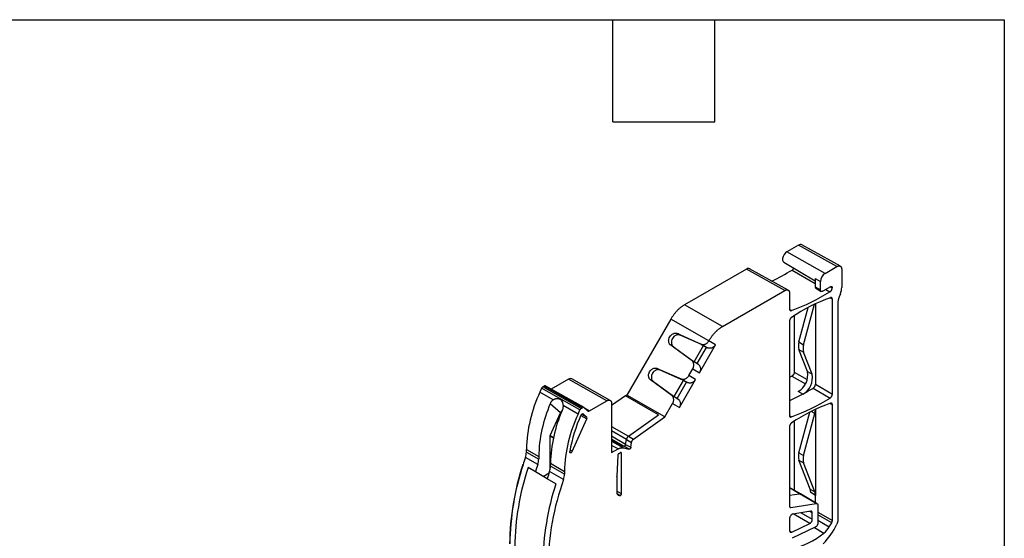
# Model space of a CAD drawing. Header units: millimetres. Extents: x 13 to 546, y 13 to 419.
# Tile 13 of 13: x 399 to 546, y 342 to 419. Entities that reach past the tile are written whole.
import ezdxf

# ---------------------------------------------------------------- set-up
doc = ezdxf.new("R2010")
doc.units = ezdxf.units.MM
doc.header["$LTSCALE"] = 2
doc.layers.add('TEXT', color=140, linetype='Continuous', lineweight=25)

msp = doc.modelspace()

# ---------------------------------------------------------------- linework, layer by layer
for p, q in [((515.382, 385.448), (513.664, 384.456)), ((521.124, 382.248), (515.382, 385.448)), ((521.629, 382.294), (515.87, 385.504)), ((519.356, 381.227), (513.664, 384.456)), ((513.196, 382.893), (517.878, 380.123)), ((519.356, 381.227), (521.124, 382.248)), ((507.604, 381.873), (498.349, 376.53)), ((513.346, 378.673), (507.604, 381.873)), ((513.851, 378.719), (508.092, 381.929)), ((514.43, 381.726), (517.878, 379.735)), ((521.831, 381.839), (521.831, 379.122)), ((517.878, 380.455), (518.649, 380.002)), ((517.878, 380.455), (517.878, 379.238)), ((517.878, 379.238), (518.649, 378.778)), ((518.649, 378.778), (518.649, 380.002)), ((520.148, 379.235), (519.003, 378.573)), ((520.143, 379.232), (520.417, 379.074)), ((520.417, 379.08), (520.154, 379.237)), ((504.021, 373.289), (513.346, 378.673)), ((514.053, 378.264), (514.053, 375.911)), ((517.975, 379.013), (518.756, 378.547)), ((519.445, 378.829), (520.072, 378.467)), ((520.417, 379.074), (520.417, 379.08)), ((521.642, 378.196), (521.455, 377.714)), ((504.021, 373.289), (498.349, 376.53)), ((516.152, 370.586), (517.758, 376.609)), ((517.907, 376.679), (517.907, 364.682)), ((520.439, 377.361), (520.075, 377.564)), ((520.439, 363.221), (520.439, 377.361)), ((521.265, 376.788), (521.265, 344.377)), ((514.342, 375.677), (514.066, 375.832)), ((514.752, 374.921), (514.752, 366.504)), ((515.451, 370.996), (516.822, 376.136)), ((496.349, 374.419), (489.778, 363.036)), ((502.021, 371.178), (496.349, 374.419)), ((514.031, 374.068), (514.031, 360.037)), ((497.306, 372.241), (500.87, 370.666)), ((497.727, 371.998), (497.306, 372.241)), ((500.889, 370.595), (497.727, 371.998)), ((499.456, 368.217), (496.31, 370.516)), ((496.731, 370.273), (496.31, 370.516)), ((499.813, 368.03), (501.211, 370.45)), ((500.6, 366.406), (503.01, 370.58)), ((500.87, 370.666), (501.827, 370.113)), ((500.91, 370.583), (500.889, 370.595)), ((501.211, 370.45), (500.91, 370.583)), ((501.678, 370.18), (501.211, 370.45)), ((502.009, 371.158), (502.021, 371.178)), ((503.01, 370.58), (502.009, 371.158)), ((515.451, 370.996), (516.152, 370.586)), ((496.731, 370.273), (499.527, 368.236)), ((500.281, 367.76), (501.678, 370.18)), ((501.827, 370.113), (501.678, 370.18)), ((515.451, 369.883), (516.152, 369.469)), ((516.716, 366.599), (515.451, 369.883)), ((517.418, 366.185), (516.152, 369.469)), ((500.413, 367.664), (499.456, 368.217)), ((499.527, 368.236), (499.548, 368.223)), ((499.548, 368.223), (499.813, 368.03)), ((499.813, 368.03), (500.281, 367.76)), ((500.281, 367.76), (500.413, 367.664)), ((494.306, 367.045), (497.87, 365.47)), ((494.727, 366.802), (494.306, 367.045)), ((497.889, 365.399), (494.727, 366.802)), ((499.009, 365.962), (499.599, 366.984)), ((500.01, 365.384), (499.009, 365.962)), ((499.599, 366.984), (500.6, 366.406)), ((514.752, 366.504), (516.69, 365.385)), ((516.716, 366.599), (517.418, 366.185)), ((481.052, 365.425), (478.491, 363.947)), ((486.794, 362.225), (481.052, 365.425)), ((487.299, 362.272), (481.54, 365.481)), ((496.456, 363.021), (493.31, 365.32)), ((493.731, 365.076), (493.31, 365.32)), ((493.731, 365.076), (496.527, 363.039)), ((496.813, 362.834), (498.211, 365.254)), ((497.281, 362.564), (498.678, 364.984)), ((497.6, 361.21), (500.01, 365.384)), ((497.87, 365.47), (498.827, 364.917)), ((497.91, 365.387), (497.889, 365.399)), ((498.211, 365.254), (497.91, 365.387)), ((498.678, 364.984), (498.211, 365.254)), ((498.827, 364.917), (498.678, 364.984)), ((514.408, 365.897), (514.031, 365.67)), ((514.408, 365.897), (516.407, 364.742)), ((517.907, 364.682), (520.439, 363.221)), ((477.045, 364.07), (476.787, 363.497)), ((478.773, 362.351), (476.787, 363.497)), ((482.772, 360.862), (477.045, 364.07)), ((477.414, 364.387), (477.216, 364.272)), ((482.943, 361.064), (477.216, 364.272)), ((483.131, 361.172), (477.414, 364.387)), ((483.379, 361.198), (477.663, 364.413)), ((489.547, 362.969), (487.501, 361.522)), ((494.497, 360.111), (489.547, 362.969)), ((489.778, 363.036), (489.622, 362.926)), ((495.447, 359.792), (489.778, 363.036)), ((497.413, 362.468), (496.456, 363.021)), ((496.527, 363.039), (496.548, 363.027)), ((496.548, 363.027), (496.813, 362.834)), ((516.048, 363.204), (514.031, 362.196)), ((516.048, 363.203), (515.341, 363.604)), ((517.562, 364.075), (520.095, 362.614)), ((479.858, 360.409), (478.34, 361.777)), ((482.479, 360.211), (480.246, 361.5)), ((484.194, 360.724), (486.794, 362.225)), ((487.501, 361.817), (487.501, 354.468)), ((495.447, 359.792), (496.599, 361.788)), ((496.599, 361.788), (497.6, 361.21)), ((496.813, 362.834), (497.281, 362.564)), ((497.281, 362.564), (497.413, 362.468)), ((520.439, 361.602), (520.075, 361.805)), ((520.439, 344.343), (520.439, 361.602)), ((478.334, 357.016), (479.858, 360.409)), ((482.479, 360.211), (482.772, 360.862)), ((482.943, 361.064), (483.131, 361.172)), ((483.018, 360.21), (483.792, 359.784)), ((483.255, 360.268), (483.215, 360.29)), ((483.255, 360.268), (483.792, 359.784)), ((483.41, 361.176), (483.915, 360.72)), ((483.441, 361.148), (484.194, 360.724)), ((490.009, 356.939), (494.497, 360.111)), ((515.451, 354.461), (517.062, 360.503)), ((516.152, 354.051), (517.821, 360.31)), ((517.821, 360.31), (517.292, 360.62)), ((517.907, 360.918), (517.907, 360.92)), ((517.907, 360.918), (517.907, 348.094)), ((481.626, 354.664), (483.798, 359.501)), ((482.897, 360.016), (483.798, 359.501)), ((490.781, 356.493), (495.447, 359.792)), ((514.32, 359.802), (514.042, 359.968)), ((514.752, 359.162), (514.752, 348.845)), ((487.501, 358.386), (490.009, 356.939)), ((489.701, 356.433), (487.501, 357.703)), ((514.031, 358.308), (514.031, 346.522)), ((478.309, 351.912), (478.309, 356.907)), ((478.801, 356.623), (478.309, 356.907)), ((478.334, 357.016), (478.824, 356.733)), ((489.589, 355.701), (487.501, 356.906)), ((489.311, 355.414), (487.501, 356.459)), ((488.738, 355.565), (487.501, 356.28)), ((487.501, 356.264), (488.738, 355.565)), ((487.501, 356.194), (489.287, 355.186)), ((489.589, 355.701), (489.701, 356.433)), ((489.589, 355.701), (490.362, 355.263)), ((489.701, 356.433), (490.473, 355.988)), ((490.009, 356.939), (490.781, 356.493)), ((490.362, 355.263), (490.473, 355.988)), ((474.773, 354.958), (476.611, 353.896)), ((474.773, 354.545), (474.773, 354.958)), ((474.773, 354.545), (476.611, 353.484)), ((481.626, 354.664), (481.288, 354.858)), ((488.455, 355.019), (487.501, 355.557)), ((487.501, 354.468), (488.455, 355.019)), ((488.545, 354.312), (488.818, 354.469)), ((488.738, 355.565), (489.311, 355.414)), ((488.813, 354.466), (488.958, 354.389)), ((488.958, 348.313), (488.958, 354.389)), ((489.287, 355.186), (490.084, 354.976)), ((490.084, 354.976), (489.311, 355.414)), ((515.451, 354.461), (516.152, 354.051)), ((474.274, 352.666), (474.238, 352.686)), ((476.466, 352.678), (474.627, 353.739)), ((476.611, 353.896), (476.611, 353.484)), ((478.379, 352.876), (480.465, 351.672)), ((478.379, 352.463), (478.379, 352.876)), ((488.406, 354.079), (488.261, 350.955)), ((515.451, 353.348), (516.152, 352.934)), ((517.12, 349.016), (515.451, 353.348)), ((517.821, 348.603), (516.152, 352.934)), ((476.112, 351.604), (475.016, 352.237)), ((477.88, 350.584), (476.112, 351.604)), ((477.276, 350.932), (478.161, 351.444)), ((480.32, 350.453), (478.234, 351.657)), ((480.465, 351.259), (478.379, 352.463)), ((480.465, 351.672), (480.465, 351.259)), ((479.188, 349.829), (477.88, 350.584)), ((488.26, 350.91), (488.261, 350.955)), ((488.26, 350.91), (488.26, 348.486)), ((488.958, 348.313), (488.26, 348.728)), ((488.75, 348.052), (488.302, 348.318)), ((515.683, 348.324), (514.031, 349.25)), ((515.553, 348.345), (514.031, 349.198)), ((514.031, 348.106), (515.553, 348.345)), ((518.041, 346.866), (515.553, 348.345)), ((518.176, 346.842), (515.681, 348.325)), ((517.12, 349.016), (517.821, 348.603)), ((517.907, 348.094), (517.206, 348.507)), ((514.264, 346.273), (518.041, 346.866)), ((517.907, 347.002), (517.907, 348.094)), ((514.053, 346.398), (514.264, 346.273)), ((517.214, 345.72), (514.527, 345.298)), ((515.772, 345.494), (517.447, 344.528)), ((517.447, 345.471), (517.067, 345.697)), ((517.447, 344.528), (517.447, 345.471)), ((518.274, 346.616), (518.274, 343.964)), ((518.274, 345.58), (520.439, 344.343)), ((514.053, 344.641), (514.053, 342.84)), ((514.376, 342.62), (517.063, 343.9)), ((517.063, 343.9), (514.612, 345.312)), ((520.335, 343.995), (518.274, 345.173)), ((518.274, 344.37), (519.982, 343.383)), ((519.982, 343.383), (520.335, 343.995)), ((514.06, 342.796), (514.376, 342.62)), ((517.889, 343.335), (514.415, 341.681)), ((517.773, 343.28), (519.182, 342.454))]:
    msp.add_line(p, q)
at = {"flags": 128}
for points in [[(513.664, 384.456), (513.439, 384.28), (513.241, 384.034), (513.095, 383.748), (513.016, 383.455), (513.016, 383.191), (513.095, 382.988), (513.196, 382.893)], [(482.918, 360.063), (482.95, 360.124), (482.99, 360.179), (483.036, 360.226), (483.084, 360.262), (483.133, 360.285), (483.179, 360.294), (483.22, 360.288), (483.255, 360.268)], [(481.626, 354.664), (481.576, 354.577), (481.511, 354.504), (481.441, 354.455), (481.371, 354.434), (481.312, 354.445), (481.268, 354.485), (481.247, 354.552), (481.25, 354.635)]]:
    msp.add_lwpolyline(points, dxfattribs=at)
for centre, radius, start, end in [((496.068, 411.751), 35.194, 295.84951, 301.44897), ((520.184, 379.933), 1.537, 122.60548, 177.39452), ((502.982, 406.288), 32.651, 290.36035, 301.56189), ((528.765, 353.39), 25.693, 109.57997, 124.10789), ((517.215, 370.439), 1.85, 162.50572, 197.49428), ((517.924, 370.028), 1.858, 162.50572, 197.49428), ((513.94, 366.061), 2.828, 299.6909, 10.96369), ((514.653, 365.65), 2.816, 299.75666, 10.96242), ((496.082, 354.439), 21.315, 154.852, 178.60507), ((497.501, 353.443), 20.894, 156.49394, 178.75732), ((502.969, 390.447), 32.679, 290.32471, 301.60364), ((528.765, 337.63), 25.693, 109.57997, 124.10789), ((499.268, 352.423), 20.894, 156.49394, 178.75732), ((501.774, 351.153), 21.315, 154.852, 178.60507), ((503.222, 350.852), 22.296, 155.59804, 170.22937), ((483.58, 359.638), 0.257, 327.82801, 34.80452), ((478.579, 356.901), 0.271, 154.852, 178.60507), ((472.252, 354.584), 2.521, 340.41313, 359.10297), ((517.215, 353.904), 1.85, 162.50572, 197.49428), ((511.836, 340.327), 39.576, 161.80348, 179.21691), ((521.149, 337.812), 49.172, 161.10112, 162.41828), ((522.987, 336.751), 49.171, 161.10111, 162.41829), ((474.091, 353.523), 2.521, 340.41313, 359.10297), ((517.924, 353.493), 1.858, 162.50572, 197.49428), ((511.871, 340.307), 39.576, 161.80348, 179.2169), ((512.613, 339.878), 39.576, 161.80348, 179.2169), ((524.754, 335.731), 49.171, 161.10111, 162.41829), ((475.858, 352.503), 2.521, 340.41313, 359.10297), ((477.944, 351.298), 2.521, 340.41313, 359.10297), ((516.785, 337.47), 39.576, 161.80348, 179.2169), ((518.324, 336.93), 40.339, 160.41313, 179.10297), ((488.78, 348.613), 0.562, 211.5958, 266.98608), ((511.493, 352.161), 12.383, 282.97937, 308.38277), ((510.58, 348.932), 11.725, 316.53325, 333.93604), ((517.265, 344.916), 3.12, 307.91611, 330.58949)]:
    msp.add_arc(centre, radius, start, end)
for points, knots in [([(515.877, 385.498), (515.805, 385.524), (515.661, 385.576), (515.476, 385.491), (515.382, 385.448)], [0, 0, 0, 0, 0.494393, 1, 1, 1, 1]), ([(521.124, 382.248), (521.147, 382.26), (521.193, 382.286), (521.262, 382.313), (521.329, 382.333), (521.395, 382.343), (521.458, 382.345), (521.517, 382.338), (521.573, 382.323), (521.625, 382.299), (521.671, 382.266), (521.713, 382.226), (521.748, 382.177), (521.778, 382.122), (521.802, 382.06), (521.818, 381.992), (521.829, 381.918), (521.83, 381.866), (521.831, 381.839)], [0, 0, 0, 0, 0.0625013, 0.1250021, 0.1875024, 0.2500024, 0.312502, 0.3750015, 0.4375008, 0.5, 0.5624992, 0.6249985, 0.687498, 0.7499976, 0.8124976, 0.8749979, 0.9374987, 1, 1, 1, 1]), ([(508.099, 381.923), (508.027, 381.949), (507.883, 382.001), (507.697, 381.916), (507.604, 381.873)], [0, 0, 0, 0, 0.494393, 1, 1, 1, 1]), ([(514.43, 381.726), (514.474, 381.758), (514.542, 381.807), (514.621, 381.906), (514.664, 381.968), (514.681, 382.005), (514.685, 382.012)], [0, 0, 0, 0, 0.4506272, 0.6978806, 0.9395041, 1, 1, 1, 1]), ([(517.878, 379.238), (517.883, 379.187), (517.892, 379.086), (517.951, 379.036), (517.98, 379.011)], [0, 0, 0, 0, 0.5055024, 1, 1, 1, 1]), ([(520.148, 379.235), (520.162, 379.242), (520.19, 379.257), (520.231, 379.269), (520.271, 379.273), (520.307, 379.268), (520.339, 379.255), (520.366, 379.234), (520.389, 379.205), (520.405, 379.169), (520.415, 379.127), (520.416, 379.095), (520.417, 379.08)], [0, 0, 0, 0, 0.1000018, 0.2000024, 0.3000021, 0.4000012, 0.5, 0.5999988, 0.6999979, 0.7999976, 0.8999982, 1, 1, 1, 1]), ([(513.346, 378.673), (513.369, 378.685), (513.415, 378.71), (513.484, 378.738), (513.551, 378.757), (513.617, 378.768), (513.679, 378.77), (513.739, 378.763), (513.795, 378.748), (513.846, 378.724), (513.893, 378.691), (513.934, 378.65), (513.97, 378.602), (514, 378.547), (514.023, 378.485), (514.04, 378.417), (514.051, 378.343), (514.052, 378.291), (514.053, 378.264)], [0, 0, 0, 0, 0.0625013, 0.1250021, 0.1875024, 0.2500024, 0.312502, 0.3750015, 0.4375008, 0.5, 0.5624992, 0.6249985, 0.687498, 0.7499976, 0.8124976, 0.8749979, 0.9374987, 1, 1, 1, 1]), ([(519.003, 378.573), (518.986, 378.565), (518.952, 378.547), (518.903, 378.531), (518.855, 378.524), (518.811, 378.526), (518.77, 378.538), (518.734, 378.559), (518.704, 378.588), (518.68, 378.625), (518.662, 378.67), (518.651, 378.721), (518.65, 378.759), (518.649, 378.778)], [0, 0, 0, 0, 0.0909108, 0.1818206, 0.2727296, 0.363638, 0.454546, 0.545454, 0.636362, 0.7272704, 0.8181794, 0.9090892, 1, 1, 1, 1]), ([(520.072, 378.467), (520.087, 378.476), (520.116, 378.495), (520.159, 378.531), (520.208, 378.579), (520.263, 378.645), (520.318, 378.729), (520.363, 378.82), (520.394, 378.909), (520.413, 378.996), (520.416, 379.048), (520.417, 379.074)], [0, 0, 0, 0, 0.0797026, 0.1594521, 0.2404633, 0.3687703, 0.500067, 0.6283753, 0.7596733, 0.8791136, 1, 1, 1, 1]), ([(521.455, 377.714), (521.44, 377.674), (521.41, 377.595), (521.372, 377.475), (521.339, 377.357), (521.304, 377.2), (521.272, 377.006), (521.268, 376.861), (521.265, 376.788)], [0, 0, 0, 0, 0.1252046, 0.2499362, 0.3747327, 0.5001316, 0.7499359, 1, 1, 1, 1]), ([(498.349, 376.53), (498.303, 376.503), (498.21, 376.448), (498.072, 376.355), (497.934, 376.256), (497.797, 376.15), (497.662, 376.037), (497.528, 375.917), (497.396, 375.79), (497.266, 375.658), (497.139, 375.519), (497.015, 375.376), (496.895, 375.227), (496.777, 375.073), (496.664, 374.915), (496.554, 374.753), (496.449, 374.588), (496.382, 374.475), (496.349, 374.419)], [0, 0, 0, 0, 0.0625002, 0.1250004, 0.1875004, 0.2500004, 0.3125004, 0.3750003, 0.4375001, 0.5, 0.5624999, 0.6249997, 0.6874996, 0.7499996, 0.8124996, 0.8749996, 0.9374998, 1, 1, 1, 1]), ([(520.439, 377.361), (520.438, 377.379), (520.437, 377.416), (520.427, 377.465), (520.411, 377.508), (520.388, 377.545), (520.357, 377.577), (520.317, 377.602), (520.266, 377.614), (520.212, 377.614), (520.174, 377.603), (520.155, 377.597)], [0, 0, 0, 0, 0.1014992, 0.2003416, 0.2984511, 0.3977941, 0.5002662, 0.6274906, 0.7576734, 0.8781169, 1, 1, 1, 1]), ([(514.053, 375.911), (514.053, 375.893), (514.055, 375.855), (514.065, 375.806), (514.081, 375.763), (514.105, 375.726), (514.136, 375.694), (514.178, 375.669), (514.229, 375.658), (514.284, 375.659), (514.323, 375.671), (514.342, 375.677)], [0, 0, 0, 0, 0.1015487, 0.2003681, 0.2984304, 0.3977529, 0.5002785, 0.6275948, 0.7578715, 0.8782164, 1, 1, 1, 1]), ([(502.021, 371.178), (502.054, 371.235), (502.121, 371.348), (502.226, 371.513), (502.335, 371.675), (502.449, 371.833), (502.566, 371.986), (502.687, 372.135), (502.811, 372.279), (502.938, 372.417), (503.068, 372.55), (503.199, 372.676), (503.333, 372.796), (503.469, 372.909), (503.606, 373.016), (503.744, 373.115), (503.882, 373.207), (503.975, 373.262), (504.021, 373.289)], [0, 0, 0, 0, 0.06250022, 0.12500036, 0.18750041, 0.25000041, 0.31250035, 0.37500026, 0.43750013, 0.5, 0.56249987, 0.62499974, 0.68749965, 0.74999959, 0.81249959, 0.87499964, 0.93749978, 1, 1, 1, 1]), ([(514.358, 374.663), (514.344, 374.653), (514.316, 374.634), (514.275, 374.597), (514.227, 374.548), (514.175, 374.483), (514.124, 374.401), (514.082, 374.313), (514.053, 374.227), (514.034, 374.143), (514.032, 374.093), (514.031, 374.068)], [0, 0, 0, 0, 0.0799022, 0.1598843, 0.2410923, 0.3690881, 0.5000635, 0.6280596, 0.7590368, 0.8787957, 1, 1, 1, 1]), ([(496.31, 370.516), (496.29, 370.531), (496.252, 370.56), (496.201, 370.613), (496.155, 370.671), (496.099, 370.759), (496.044, 370.885), (496.008, 371.055), (496.003, 371.236), (496.038, 371.473), (496.151, 371.758), (496.341, 371.997), (496.529, 372.147), (496.687, 372.232), (496.853, 372.287), (497.015, 372.304), (497.169, 372.292), (497.26, 372.258), (497.306, 372.241)], [0, 0, 0, 0, 0.0302844, 0.0603479, 0.0904341, 0.1207862, 0.1854728, 0.2503371, 0.3150226, 0.379886, 0.5000589, 0.6202319, 0.6849171, 0.7497809, 0.8144669, 0.8793316, 0.9396203, 1, 1, 1, 1]), ([(497.727, 371.998), (497.704, 372.007), (497.659, 372.026), (497.587, 372.044), (497.512, 372.056), (497.407, 372.061), (497.27, 372.046), (497.103, 371.993), (496.943, 371.907), (496.755, 371.759), (496.564, 371.519), (496.452, 371.234), (496.417, 370.997), (496.423, 370.816), (496.46, 370.645), (496.527, 370.495), (496.617, 370.367), (496.693, 370.304), (496.731, 370.273)], [0, 0, 0, 0, 0.0302844, 0.0603479, 0.0904341, 0.1207862, 0.1854728, 0.2503371, 0.3150226, 0.379886, 0.5000589, 0.6202319, 0.6849171, 0.7497809, 0.8144669, 0.8793316, 0.9396203, 1, 1, 1, 1]), ([(500.87, 370.666), (500.892, 370.657), (500.937, 370.639), (501.009, 370.621), (501.082, 370.61), (501.186, 370.605), (501.323, 370.62), (501.488, 370.675), (501.647, 370.76), (501.789, 370.874), (501.914, 371.007), (501.977, 371.108), (502.009, 371.158)], [0, 0, 0, 0, 0.06050224, 0.12056304, 0.18066932, 0.2413069, 0.37053774, 0.50012372, 0.62935254, 0.75893663, 0.87937782, 1, 1, 1, 1]), ([(503.01, 370.58), (502.995, 370.555), (502.964, 370.504), (502.91, 370.433), (502.852, 370.366), (502.765, 370.28), (502.641, 370.186), (502.477, 370.104), (502.304, 370.054), (502.135, 370.04), (501.972, 370.058), (501.875, 370.095), (501.827, 370.113)], [0, 0, 0, 0, 0.0603931, 0.120349, 0.1803576, 0.2409071, 0.3699995, 0.4995312, 0.6288009, 0.7585165, 0.8791469, 1, 1, 1, 1]), ([(499.599, 366.984), (499.614, 367.01), (499.643, 367.062), (499.678, 367.144), (499.708, 367.228), (499.74, 367.345), (499.763, 367.497), (499.758, 367.677), (499.722, 367.848), (499.656, 367.997), (499.568, 368.124), (499.493, 368.186), (499.456, 368.217)], [0, 0, 0, 0, 0.0605, 0.1205586, 0.180663, 0.2412988, 0.370527, 0.500112, 0.6293417, 0.7589285, 0.8793734, 1, 1, 1, 1]), ([(500.413, 367.664), (500.434, 367.649), (500.475, 367.617), (500.53, 367.562), (500.58, 367.502), (500.642, 367.41), (500.703, 367.281), (500.746, 367.107), (500.757, 366.923), (500.733, 366.741), (500.683, 366.565), (500.628, 366.459), (500.6, 366.406)], [0, 0, 0, 0, 0.0606195, 0.1207896, 0.1809947, 0.2417184, 0.3710795, 0.5007047, 0.629882, 0.759329, 0.8795888, 1, 1, 1, 1]), ([(493.31, 365.32), (493.29, 365.334), (493.252, 365.364), (493.201, 365.417), (493.155, 365.475), (493.099, 365.563), (493.044, 365.689), (493.008, 365.859), (493.003, 366.04), (493.038, 366.277), (493.151, 366.561), (493.341, 366.801), (493.529, 366.95), (493.687, 367.036), (493.853, 367.091), (494.015, 367.108), (494.169, 367.096), (494.26, 367.062), (494.306, 367.045)], [0, 0, 0, 0, 0.0302844, 0.0603479, 0.0904341, 0.1207862, 0.1854728, 0.2503371, 0.3150226, 0.379886, 0.5000589, 0.6202319, 0.6849171, 0.7497809, 0.8144669, 0.8793316, 0.9396203, 1, 1, 1, 1]), ([(494.727, 366.802), (494.704, 366.811), (494.659, 366.83), (494.587, 366.848), (494.512, 366.859), (494.407, 366.864), (494.27, 366.85), (494.103, 366.797), (493.943, 366.711), (493.755, 366.563), (493.564, 366.323), (493.452, 366.038), (493.417, 365.801), (493.423, 365.62), (493.46, 365.448), (493.527, 365.299), (493.617, 365.171), (493.693, 365.108), (493.731, 365.076)], [0, 0, 0, 0, 0.0302844, 0.0603479, 0.0904341, 0.1207862, 0.1854728, 0.2503371, 0.3150226, 0.379886, 0.5000589, 0.6202319, 0.6849171, 0.7497809, 0.8144669, 0.8793316, 0.9396203, 1, 1, 1, 1]), ([(497.87, 365.47), (497.892, 365.461), (497.937, 365.442), (498.009, 365.424), (498.082, 365.414), (498.186, 365.409), (498.323, 365.424), (498.488, 365.478), (498.647, 365.564), (498.789, 365.678), (498.914, 365.811), (498.977, 365.912), (499.009, 365.962)], [0, 0, 0, 0, 0.0605022, 0.120563, 0.1806693, 0.2413069, 0.3705377, 0.5001237, 0.6293525, 0.7589366, 0.8793778, 1, 1, 1, 1]), ([(514.752, 366.504), (514.752, 366.487), (514.751, 366.453), (514.742, 366.398), (514.727, 366.331), (514.698, 366.25), (514.654, 366.161), (514.6, 366.076), (514.539, 366.003), (514.474, 365.941), (514.43, 365.912), (514.408, 365.897)], [0, 0, 0, 0, 0.0797087, 0.1594642, 0.24048, 0.3687792, 0.500067, 0.6283665, 0.7596564, 0.8791043, 1, 1, 1, 1]), ([(477.661, 364.41), (477.653, 364.415), (477.627, 364.433), (477.57, 364.438), (477.495, 364.428), (477.441, 364.4), (477.414, 364.387)], [0, 0, 0, 0, 0.1259648, 0.4173098, 0.7086549, 1, 1, 1, 1]), ([(481.547, 365.476), (481.475, 365.502), (481.331, 365.553), (481.146, 365.468), (481.052, 365.425)], [0, 0, 0, 0, 0.494393, 1, 1, 1, 1]), ([(500.01, 365.384), (499.995, 365.359), (499.964, 365.308), (499.91, 365.236), (499.852, 365.169), (499.765, 365.084), (499.641, 364.99), (499.477, 364.908), (499.304, 364.857), (499.135, 364.844), (498.972, 364.862), (498.875, 364.899), (498.827, 364.917)], [0, 0, 0, 0, 0.0603931, 0.120349, 0.1803576, 0.2409071, 0.3699995, 0.4995312, 0.6288009, 0.7585165, 0.8791469, 1, 1, 1, 1]), ([(517.562, 364.075), (517.579, 364.086), (517.612, 364.108), (517.66, 364.149), (517.706, 364.197), (517.75, 364.251), (517.789, 364.309), (517.824, 364.37), (517.853, 364.433), (517.877, 364.497), (517.894, 364.561), (517.905, 364.624), (517.906, 364.663), (517.907, 364.682)], [0, 0, 0, 0, 0.0909122, 0.1818231, 0.272733, 0.363642, 0.4545504, 0.5454584, 0.6363662, 0.7272741, 0.8181822, 0.9090908, 1, 1, 1, 1]), ([(496.599, 361.788), (496.614, 361.814), (496.643, 361.866), (496.678, 361.948), (496.708, 362.031), (496.74, 362.149), (496.763, 362.301), (496.758, 362.481), (496.722, 362.651), (496.656, 362.8), (496.568, 362.928), (496.493, 362.99), (496.456, 363.021)], [0, 0, 0, 0, 0.0605, 0.1205586, 0.180663, 0.2412988, 0.370527, 0.500112, 0.6293417, 0.7589285, 0.8793734, 1, 1, 1, 1]), ([(517.562, 364.075), (517.436, 363.999), (517.184, 363.847), (516.806, 363.627), (516.428, 363.412), (516.177, 363.274), (516.051, 363.205)], [0, 0, 0, 0, 0.2500233, 0.5, 0.7499767, 1, 1, 1, 1]), ([(520.095, 362.614), (520.109, 362.624), (520.138, 362.642), (520.181, 362.678), (520.231, 362.727), (520.285, 362.793), (520.34, 362.877), (520.384, 362.967), (520.416, 363.056), (520.435, 363.143), (520.438, 363.195), (520.439, 363.221)], [0, 0, 0, 0, 0.0797077, 0.1594622, 0.2404772, 0.3687777, 0.500067, 0.6283679, 0.7596592, 0.8791058, 1, 1, 1, 1]), ([(478.34, 361.777), (478.353, 361.805), (478.378, 361.862), (478.421, 361.943), (478.468, 362.022), (478.539, 362.122), (478.636, 362.239), (478.727, 362.313), (478.773, 362.351)], [0, 0, 0, 0, 0.123555, 0.246837, 0.3704225, 0.4948839, 0.7480061, 1, 1, 1, 1]), ([(478.773, 362.351), (478.799, 362.369), (478.85, 362.407), (478.931, 362.453), (479.012, 362.491), (479.096, 362.521), (479.18, 362.543), (479.321, 362.565), (479.518, 362.557), (479.752, 362.465), (479.955, 362.304), (480.094, 362.103), (480.181, 361.899), (480.231, 361.706), (480.241, 361.569), (480.246, 361.5)], [0, 0, 0, 0, 0.0429219, 0.085126, 0.1268948, 0.1685197, 0.210295, 0.252512, 0.3765401, 0.5001032, 0.6234583, 0.7476947, 0.8315255, 0.9148456, 1, 1, 1, 1]), ([(480.246, 361.5), (480.247, 361.468), (480.248, 361.405), (480.243, 361.309), (480.233, 361.213), (480.212, 361.086), (480.175, 360.931), (480.13, 360.814), (480.108, 360.756)], [0, 0, 0, 0, 0.1262591, 0.2521274, 0.3782908, 0.5054302, 0.753295, 1, 1, 1, 1]), ([(486.794, 362.225), (486.817, 362.238), (486.863, 362.263), (486.932, 362.291), (486.999, 362.31), (487.065, 362.321), (487.128, 362.323), (487.187, 362.316), (487.243, 362.3), (487.295, 362.276), (487.341, 362.244), (487.383, 362.203), (487.418, 362.155), (487.448, 362.1), (487.472, 362.037), (487.488, 361.969), (487.499, 361.896), (487.5, 361.843), (487.501, 361.817)], [0, 0, 0, 0, 0.0625013, 0.1250021, 0.1875024, 0.2500024, 0.312502, 0.3750015, 0.4375008, 0.5, 0.5624992, 0.6249985, 0.687498, 0.7499976, 0.8124976, 0.8749979, 0.9374987, 1, 1, 1, 1]), ([(497.413, 362.468), (497.434, 362.452), (497.475, 362.421), (497.53, 362.366), (497.58, 362.305), (497.642, 362.214), (497.703, 362.085), (497.746, 361.911), (497.757, 361.727), (497.733, 361.544), (497.683, 361.369), (497.628, 361.263), (497.6, 361.21)], [0, 0, 0, 0, 0.0606195, 0.1207896, 0.1809947, 0.2417184, 0.3710795, 0.5007047, 0.629882, 0.759329, 0.8795888, 1, 1, 1, 1]), ([(520.439, 361.602), (520.438, 361.62), (520.437, 361.657), (520.427, 361.706), (520.411, 361.749), (520.388, 361.785), (520.357, 361.818), (520.317, 361.843), (520.266, 361.855), (520.212, 361.855), (520.174, 361.844), (520.155, 361.838)], [0, 0, 0, 0, 0.10149912, 0.20034149, 0.29845097, 0.39779405, 0.50026618, 0.62749076, 0.75767353, 0.87811707, 1, 1, 1, 1]), ([(480.137, 360.828), (480.13, 360.822), (480.012, 360.713), (479.933, 360.557), (479.858, 360.409)], [0, 0, 0, 0, 0.0618408, 1, 1, 1, 1]), ([(483.915, 360.72), (483.924, 360.714), (483.941, 360.7), (483.971, 360.686), (484.003, 360.678), (484.05, 360.675), (484.114, 360.684), (484.167, 360.711), (484.194, 360.724)], [0, 0, 0, 0, 0.1253471, 0.2494404, 0.3739073, 0.5003607, 0.7494438, 1, 1, 1, 1]), ([(514.031, 360.037), (514.031, 360.018), (514.033, 359.981), (514.043, 359.931), (514.059, 359.888), (514.083, 359.851), (514.114, 359.819), (514.156, 359.794), (514.207, 359.783), (514.262, 359.784), (514.301, 359.796), (514.32, 359.802)], [0, 0, 0, 0, 0.1015465, 0.2003668, 0.2984311, 0.3977545, 0.500278, 0.6275908, 0.7578638, 0.8782126, 1, 1, 1, 1]), ([(517.821, 360.31), (517.832, 360.352), (517.853, 360.436), (517.877, 360.561), (517.894, 360.683), (517.905, 360.802), (517.906, 360.879), (517.907, 360.918)], [0, 0, 0, 0, 0.2009844, 0.4004929, 0.5995071, 0.7990156, 1, 1, 1, 1]), ([(514.358, 358.904), (514.344, 358.894), (514.316, 358.874), (514.275, 358.838), (514.227, 358.789), (514.175, 358.724), (514.124, 358.642), (514.082, 358.554), (514.053, 358.468), (514.034, 358.384), (514.032, 358.334), (514.031, 358.308)], [0, 0, 0, 0, 0.0799022, 0.1598843, 0.2410923, 0.3690881, 0.5000635, 0.6280596, 0.7590368, 0.8787957, 1, 1, 1, 1]), ([(489.589, 355.701), (489.583, 355.665), (489.571, 355.625), (489.532, 355.549), (489.506, 355.514), (489.454, 355.46), (489.423, 355.437), (489.363, 355.411), (489.334, 355.408), (489.311, 355.414)], [0, 0, 0, 0, 0.25, 0.25, 0.5, 0.5, 0.75, 0.75, 1, 1, 1, 1]), ([(490.009, 356.939), (489.992, 356.926), (489.959, 356.901), (489.912, 356.855), (489.868, 356.804), (489.826, 356.747), (489.79, 356.687), (489.758, 356.624), (489.732, 356.56), (489.713, 356.496), (489.705, 356.454), (489.701, 356.433)], [0, 0, 0, 0, 0.1111122, 0.2222235, 0.3333343, 0.4444448, 0.5555552, 0.6666657, 0.7777765, 0.8888878, 1, 1, 1, 1]), ([(490.473, 355.988), (490.477, 356.009), (490.485, 356.05), (490.505, 356.115), (490.53, 356.179), (490.562, 356.242), (490.599, 356.302), (490.64, 356.359), (490.684, 356.41), (490.732, 356.456), (490.764, 356.481), (490.781, 356.493)], [0, 0, 0, 0, 0.1111122, 0.2222235, 0.3333343, 0.4444448, 0.5555552, 0.6666657, 0.7777765, 0.8888878, 1, 1, 1, 1]), ([(488.545, 354.312), (488.536, 354.306), (488.518, 354.295), (488.493, 354.271), (488.47, 354.244), (488.442, 354.203), (488.414, 354.145), (488.408, 354.101), (488.406, 354.079)], [0, 0, 0, 0, 0.1270101, 0.2497246, 0.3728382, 0.5010016, 0.7497031, 1, 1, 1, 1]), ([(488.455, 355.019), (488.488, 355.037), (488.554, 355.074), (488.652, 355.118), (488.75, 355.154), (488.846, 355.182), (488.94, 355.201), (489.031, 355.211), (489.12, 355.212), (489.206, 355.205), (489.26, 355.193), (489.287, 355.186)], [0, 0, 0, 0, 0.1111113, 0.2222225, 0.3333335, 0.4444445, 0.5555555, 0.6666665, 0.7777775, 0.8888887, 1, 1, 1, 1]), ([(488.958, 354.389), (488.957, 354.399), (488.956, 354.42), (488.948, 354.445), (488.935, 354.466), (488.912, 354.485), (488.873, 354.495), (488.837, 354.478), (488.818, 354.469)], [0, 0, 0, 0, 0.1272079, 0.2497569, 0.3727081, 0.5010746, 0.7497321, 1, 1, 1, 1]), ([(490.362, 355.263), (490.359, 355.249), (490.354, 355.223), (490.34, 355.182), (490.323, 355.144), (490.302, 355.109), (490.278, 355.076), (490.252, 355.046), (490.222, 355.019), (490.182, 354.992), (490.133, 354.971), (490.101, 354.974), (490.084, 354.976)], [0, 0, 0, 0, 0.0898931, 0.1771954, 0.2619066, 0.3440267, 0.4235554, 0.5004928, 0.5932894, 0.687221, 0.8368625, 1, 1, 1, 1]), ([(488.26, 348.486), (488.26, 348.469), (488.261, 348.437), (488.269, 348.393), (488.282, 348.352), (488.295, 348.33), (488.301, 348.319)], [0, 0, 0, 0, 0.251946, 0.5, 0.748054, 1, 1, 1, 1]), ([(488.75, 348.052), (488.758, 348.052), (488.772, 348.052), (488.796, 348.059), (488.836, 348.079), (488.892, 348.13), (488.936, 348.206), (488.955, 348.269), (488.957, 348.298), (488.958, 348.313)], [0, 0, 0, 0, 0.0835747, 0.1665351, 0.2514052, 0.500142, 0.7488785, 0.8737024, 1, 1, 1, 1]), ([(515.553, 348.345), (515.586, 348.348), (515.635, 348.353), (515.67, 348.327), (515.681, 348.319)], [0, 0, 0, 0, 0.688493, 1, 1, 1, 1]), ([(517.206, 348.507), (517.205, 348.544), (517.204, 348.62), (517.193, 348.727), (517.176, 348.829), (517.152, 348.926), (517.131, 348.986), (517.12, 349.016)], [0, 0, 0, 0, 0.2009844, 0.4004929, 0.5995071, 0.7990156, 1, 1, 1, 1]), ([(517.907, 348.094), (517.906, 348.131), (517.905, 348.207), (517.894, 348.314), (517.877, 348.416), (517.853, 348.513), (517.832, 348.573), (517.821, 348.603)], [0, 0, 0, 0, 0.20098441, 0.40049293, 0.59950707, 0.79901559, 1, 1, 1, 1]), ([(518.041, 346.866), (518.056, 346.867), (518.085, 346.87), (518.126, 346.864), (518.163, 346.851), (518.196, 346.829), (518.224, 346.799), (518.246, 346.762), (518.262, 346.719), (518.272, 346.671), (518.273, 346.634), (518.274, 346.616)], [0, 0, 0, 0, 0.1111121, 0.2222234, 0.3333343, 0.4444448, 0.5555552, 0.6666657, 0.7777766, 0.8888879, 1, 1, 1, 1]), ([(514.031, 346.522), (514.032, 346.502), (514.033, 346.461), (514.046, 346.408), (514.066, 346.361), (514.103, 346.311), (514.165, 346.268), (514.231, 346.271), (514.264, 346.273)], [0, 0, 0, 0, 0.1260874, 0.249567, 0.373433, 0.5006526, 0.7495659, 1, 1, 1, 1]), ([(517.447, 345.471), (517.446, 345.491), (517.445, 345.532), (517.432, 345.585), (517.412, 345.632), (517.375, 345.682), (517.313, 345.725), (517.247, 345.722), (517.214, 345.72)], [0, 0, 0, 0, 0.1260874, 0.249567, 0.373433, 0.5006526, 0.7495659, 1, 1, 1, 1]), ([(514.527, 345.298), (514.514, 345.296), (514.487, 345.29), (514.445, 345.274), (514.403, 345.252), (514.346, 345.215), (514.277, 345.155), (514.202, 345.064), (514.138, 344.962), (514.09, 344.853), (514.058, 344.742), (514.055, 344.675), (514.053, 344.641)], [0, 0, 0, 0, 0.06294033, 0.12503218, 0.18719262, 0.2503357, 0.3749975, 0.50021725, 0.62487772, 0.75009928, 0.87491034, 1, 1, 1, 1]), ([(517.063, 343.9), (517.079, 343.908), (517.111, 343.925), (517.16, 343.96), (517.215, 344.008), (517.275, 344.075), (517.333, 344.159), (517.383, 344.251), (517.419, 344.346), (517.443, 344.441), (517.446, 344.499), (517.447, 344.528)], [0, 0, 0, 0, 0.0829908, 0.1658483, 0.2501544, 0.3736829, 0.500091, 0.623616, 0.750025, 0.8742838, 1, 1, 1, 1]), ([(518.274, 343.964), (518.273, 343.943), (518.271, 343.903), (518.26, 343.84), (518.243, 343.777), (518.22, 343.714), (518.192, 343.654), (518.141, 343.563), (518.052, 343.447), (517.954, 343.368), (517.899, 343.34), (517.889, 343.335)], [0, 0, 0, 0, 0.0877835, 0.1738599, 0.2582291, 0.3408911, 0.4218461, 0.5010941, 0.7187945, 0.9472239, 1, 1, 1, 1]), ([(520.335, 343.995), (520.346, 344.014), (520.367, 344.052), (520.392, 344.111), (520.416, 344.181), (520.435, 344.261), (520.437, 344.315), (520.439, 344.343)], [0, 0, 0, 0, 0.1665565, 0.3323314, 0.5001928, 0.7493669, 1, 1, 1, 1]), ([(521.265, 344.377), (521.265, 344.287), (521.252, 344.188), (521.199, 343.983), (521.16, 343.879), (521.112, 343.781)], [0, 0, 0, 0, 0.5, 0.5, 1, 1, 1, 1]), ([(514.053, 342.84), (514.053, 342.824), (514.054, 342.793), (514.062, 342.749), (514.077, 342.702), (514.103, 342.655), (514.144, 342.616), (514.194, 342.592), (514.252, 342.586), (514.313, 342.593), (514.354, 342.611), (514.376, 342.62)], [0, 0, 0, 0, 0.0799472, 0.1599823, 0.2412351, 0.3691601, 0.5000627, 0.6279881, 0.7588924, 0.8787238, 1, 1, 1, 1])]:
    msp.add_open_spline(points, degree=3, knots=knots)
for points in [[(521.642, 378.196), (521.764, 378.514), (521.83, 378.837), (521.831, 379.122)], [(477.216, 364.272), (477.149, 364.234), (477.083, 364.156), (477.045, 364.07)], [(516.051, 363.205), (516.05, 363.205), (516.049, 363.204), (516.048, 363.204)], [(482.772, 360.862), (482.81, 360.947), (482.876, 361.025), (482.943, 361.064)], [(483.41, 361.176), (483.343, 361.236), (483.237, 361.234), (483.131, 361.172)]]:
    msp.add_open_spline(points, degree=3)
at = {"layer": 'TEXT'}
for p, q in [((12.7, 419.1), (546.1, 419.1)), ((487.68, 403.86), (487.68, 419.1)), ((502.92, 403.86), (502.92, 419.1)), ((546.1, 419.1), (546.1, 12.7)), ((487.68, 403.86), (502.92, 403.86))]:
    msp.add_line(p, q, dxfattribs=at)

doc.saveas('drawing.dxf')
